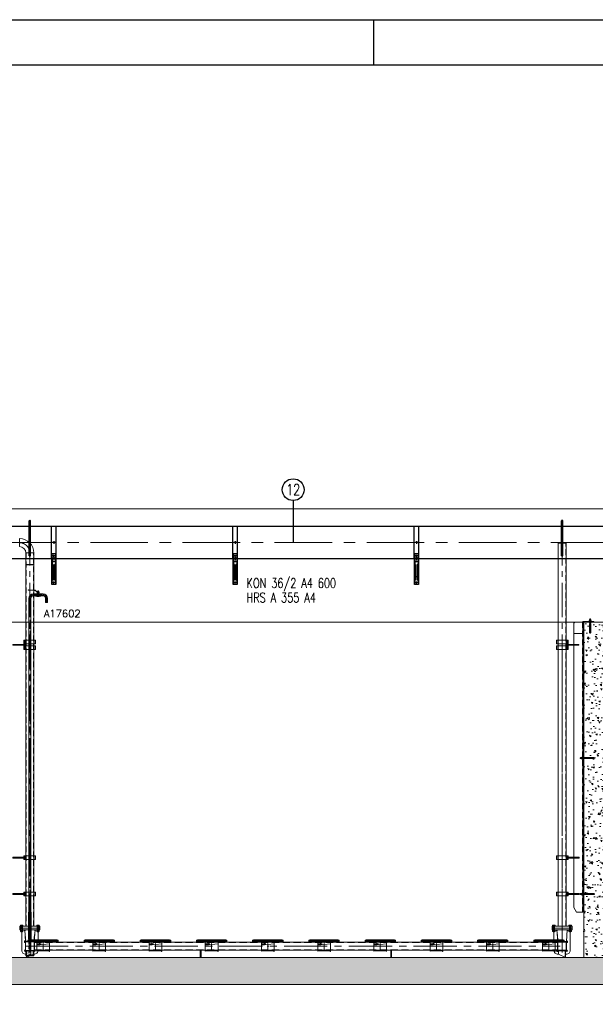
# Model space of a CAD drawing. Extents: x 1015120 to 1074570, y -977288 to -932471.
# Tile 16 of 26: x 1039169 to 1045518, y -946102 to -935238. Entities that reach past the tile are written whole.
import ezdxf
from ezdxf.enums import TextEntityAlignment as Align

# ---------------------------------------------------------------- set-up
doc = ezdxf.new("R2010")
doc.units = 0
for name, pattern in [('B0201', [50, 31.25, -6.25, 6.25, -6.25]), ('CENTER', [50.8, 31.75, -6.35, 6.35, -6.35]), ('CENTER2', [28.575, 19.05, -3.175, 3.175, -3.175]), ('HIDDEN2', [4.7625, 3.175, -1.5875]), ('LT-SOLID', [0])]:
    doc.linetypes.add(name, pattern=pattern)
doc.layers.get('0').update_dxf_attribs({"linetype": 'CONTINUOUS'})
for name, color, linetype in [('1', 6, 'LT-SOLID'), ('Beluchtingstank', 253, 'CONTINUOUS'), ('INSTALLATIE', 6, 'CONTINUOUS'), ('KADER', 1, 'CONTINUOUS'), ('TEKST', 4, 'CONTINUOUS')]:
    doc.layers.add(name, color=color, linetype=linetype)
for name, color, linetype, lineweight in [('25', 2, 'CONTINUOUS', 9), ('35', 1, 'CONTINUOUS', 9), ('50', 7, 'CONTINUOUS', 9), ('51', 1, 'CENTER', 9), ('hartkort', 12, 'CENTER2', 5), ('HIDDEN', 7, 'CONTINUOUS', 9), ('HKR300', 3, 'CONTINUOUS', 9), ('maatvoering', 1, 'CONTINUOUS', 5), ('streepkort', 253, 'HIDDEN2', 5), ('THICK', 7, 'CONTINUOUS', 9)]:
    doc.layers.add(name, color=color, linetype=linetype, lineweight=lineweight)
doc.layers.add('MONTAGE', color=8, linetype='CONTINUOUS', plot=False)
doc.styles.add('MEM04', font='simplex.shx', dxfattribs={"width": 0.75})
doc.styles.get("Standard").update_dxf_attribs({"font": 'simplex.shx'})
pattern_1 = [(140, (1090678.94, -1056692.21), (15.93909, 182.18467), [19.05, -209.55]), (85, (1090678.94, -1056692.21), (-191.05664, -35.24283), [15.24, -167.64]), (190.451, (1090680.27, -1056677.03), (-175.11669, 146.9425), [16.19, -178.09]), (136.1842, (1090628.14, -1056692.2), (42.04233, 271.07904), [28.575, -314.325]), (186.6356, (1090631.64, -1056669.62), (-247.42556, 237.40423), [24.285, -267.135]), (81.184, (1090628.14, -1056692.2), (-247.4251, 237.4046), [22.86, -251.46]), (111, (1090640.84, -1056666.81), (102.26552, 151.61488), [19.05, -209.55]), (56, (1090640.84, -1056666.81), (-184.18797, 61.80203), [15.24, -167.64]), (161.4514, (1090649.36, -1056654.18), (-81.92286, 213.4165), [16.19, -178.09]), (127.5, (1090678.94, -1056692.21), (-84.55504, 3.088603), [0, -165.608, 0, -170.18, 0, -168.275]), (97.5, (1090678.94, -1056692.21), (-100.180575, 66.81966), [0, -97.028, 0, -161.798, 0, -64.135]), (57.5, (1090678.94, -1056748.85), (5.728744, 135.590595), [0, -63.5, 0, -198.12, 0, -262.89]), (47.5, (1090678.94, -1056774.25), (-25.42649, 148.12918), [0, -82.55, 0, -131.572, 0, -186.69])]

# ---------------------------------------------------------------- blocks, each defined once
blk = doc.blocks.new('halfen 355.60 vooraanzicht')
for p, q in [((-23, -122), (23, -122)), ((-23, -463), (-23, -122)), ((-19, -463), (-19, -122)), ((-9, -172), (-18, -172)), ((-18, -172), (-18, -413)), ((-18, -209), (18, -209)), ((18, -172), (9, -172)), ((18, -172), (18, -413)), ((19, -122), (19, -463)), ((23, -122), (23, -463)), ((-9, -243), (-18, -243)), ((-9, -243), (-9, -413)), ((18, -243), (9, -243)), ((9, -243), (9, -413)), ((-9, -413), (-18, -413)), ((-9, -375), (9, -375)), ((18, -413), (9, -413)), ((23, -463), (-23, -463))]:
    blk.add_line(p, q)
at = {"color": 1, "linetype": 'B0201'}
for p, q in [((10, -146), (-10, -146)), ((0, -156), (0, -136)), ((0, -450), (0, -430)), ((10, -440), (-10, -440))]:
    blk.add_line(p, q, dxfattribs=at)
at = {"layer": 'INSTALLATIE'}
for p, q in [((-25, 182), (25, 182)), ((-25, -172), (-25, 182)), ((25, -172), (25, 182)), ((15, 0), (-15, 0)), ((0, 15), (0, -15)), ((-25, -168), (25, -168)), ((-25, -172), (25, -172))]:
    blk.add_line(p, q, dxfattribs=at)
at = {"layer": 'INSTALLATIE', "color": 8}
blk.add_line((0, -156), (0, -196), dxfattribs=at)
blk = doc.blocks.new('A0_KADER')
at = {"layer": 'KADER'}
blk.add_line((559, 841), (559, 831), dxfattribs=at)
at = {"layer": 'KADER', "color": 110}
blk.add_lwpolyline([(0, 0), (0, 841), (1189, 841), (1189, 0)], close=True, dxfattribs=at)
at = {"layer": 'KADER'}
blk.add_lwpolyline([(10, 10), (1179, 10), (1179, 831), (10, 831)], close=True, dxfattribs=at)
blk = doc.blocks.new('A$C1ECC7E20')
at = {"layer": '1', "color": 1, "lineweight": 20}
for points in [[(-44, 52), (-168, 52), (-168, 63), (-166, 65), (-156, 69), (-145, 69), (-132, 71), (132, 71), (145, 69), (157, 69), (167, 65), (168, 63), (168, 52), (-44, 52)], [(168, 63), (-168, 63)]]:
    blk.add_lwpolyline(points, dxfattribs=at)
at = {"layer": 'hartkort', "lineweight": 20}
for p, q in [((-9, 0), (9, 0)), ((0, -52), (0, 71))]:
    blk.add_line(p, q, dxfattribs=at)
at = {"layer": 'HKR300', "lineweight": 20}
for p, q in [((-70, 52), (-70, -52)), ((70, -52), (70, 52)), ((-70, -52), (70, -52))]:
    blk.add_line(p, q, dxfattribs=at)
for points in [[(70, 12), (-70, 27)], [(21, 25), (38, 31)], [(21, 25), (38, 19)], [(38, 31), (38, 27)], [(38, 27), (65, 27)], [(38, 23), (65, 23)], [(38, 23), (38, 19)], [(65, 27), (65, 23)], [(-67, -57), (-58, -52)], [(70, -52), (70, -57), (-17, -52)]]:
    blk.add_lwpolyline(points, dxfattribs=at)
blk.add_lwpolyline([(-70, -52), (-67, -52), (-67, -59), (-70, -59)], close=True, dxfattribs=at)
blk = doc.blocks.new('101_524_dn___12_front')
at = {"layer": 'HIDDEN'}
for p, q in [((-28, 9), (-29, 10)), ((-28, 0), (-28, 9)), ((-17, 9), (-28, 9)), ((-28, -9), (-28, 0)), ((-17, 0), (-17, 10)), ((-17, 10), (-17, 9)), ((-17, 9), (-17, -9)), ((-17, -10), (-17, 0)), ((-16, 11), (-16, -11)), ((-15, 11), (-16, 11)), ((-15, 11), (-15, -11)), ((-14, 10), (-14, -10)), ((-10, 6), (-14, 6)), ((-8, 8), (-10, 8)), ((-8, 0), (-8, 8)), ((-8, -8), (-8, 8)), ((8, 8), (-8, 8)), ((-8, -8), (-8, 0)), ((-4, 29), (-4, 10)), ((4, 10), (-4, 10)), ((-2, 29), (-2, 25)), ((-2, 25), (-2, 10)), ((2, 10), (-2, 10)), ((-1, 40), (0, 40)), ((-1, 31), (0, 31)), ((0, 40), (0, 40)), ((0, 40), (0, 40)), ((0, 34), (0, 40)), ((0, 40), (0, 34)), ((0, 31), (0, 34)), ((0, 34), (0, 34)), ((0, 34), (0, 34)), ((0, 34), (-1, 34)), ((0, 31), (0, 31)), ((0, 31), (0, 31)), ((0, 29), (0, 31)), ((0, 31), (0, 29)), ((0, 29), (0, 29)), ((0, 29), (0, 29)), ((0, 29), (-1, 29)), ((2, 25), (2, 29)), ((2, 10), (2, 25)), ((4, 10), (4, 29)), ((7, 34), (7, 34)), ((7, 31), (7, 31)), ((8, 8), (8, 0)), ((14, 8), (8, 8)), ((8, 8), (8, 0)), ((8, 0), (8, -8)), ((8, -8), (8, 0)), ((16, 6), (14, 6)), ((16, 0), (16, 11)), ((18, 11), (16, 11)), ((16, 10), (16, -10)), ((16, -11), (16, 0)), ((18, -11), (18, 11)), ((18, 10), (18, -10)), ((19, 9), (18, 10)), ((19, 9), (19, 0)), ((30, 9), (19, 9)), ((19, 0), (19, -9)), ((31, 10), (30, 9)), ((30, 9), (30, -9)), ((-29, -10), (-28, -9)), ((-28, -9), (-17, -9)), ((-17, -9), (-17, -10)), ((-16, -11), (-15, -11)), ((-14, -6), (-10, -6)), ((-10, -8), (-8, -8)), ((-8, -8), (8, -8)), ((8, -8), (14, -8)), ((14, -6), (16, -6)), ((16, -11), (18, -11)), ((18, -10), (19, -9)), ((19, -9), (30, -9)), ((30, -9), (31, -10))]:
    blk.add_line(p, q, dxfattribs=at)
for centre, radius, start, end in [((-16, 10), 0.5, 90, 150), ((-15, 10), 0.5, 0, 90), ((0, 0), 10.7, 109.7568, 135.233), ((0, 0), 10.7, 103.0236, 109.7568), ((0, 0), 10.7, 70.2432, 76.9764), ((0, 0), 10.7, 44.767, 70.2432), ((16, 10), 0.5, 90, 180), ((18, 10), 0.5, 30, 90), ((-16, -10), 0.5, 210, 270), ((-15, -10), 0.5, 270, 0), ((0, 0), 10.7, 224.767, 315.233), ((16, -10), 0.5, 180, 270), ((18, -10), 0.5, 270, 330)]:
    blk.add_arc(centre, radius, start, end, dxfattribs=at)
at = {"layer": 'THICK'}
for p, q in [((-29, 12), (-29, 14)), ((-29, 14), (-10, 14)), ((-29, 14), (-29, 13)), ((-29, 14), (-29, 14)), ((-10, 14), (-29, 14)), ((-29, 13), (-29, 11)), ((-29, 11), (-29, 12)), ((-29, 0), (-29, 11)), ((-29, 10), (-29, 11)), ((-29, 8), (-29, 10)), ((-29, 6), (-29, 8)), ((-10, 8), (-29, 8)), ((-29, 5), (-29, 6)), ((-29, 6), (-10, 6)), ((-29, 3), (-29, 5)), ((-29, 0), (-29, 3)), ((-29, -11), (-29, 0)), ((-29, -3), (-29, 0)), ((-10, 29), (-10, 25)), ((10, 29), (-10, 29)), ((-10, 25), (10, 25)), ((-10, 15), (-10, 0)), ((-10, -15), (-10, 0)), ((-9, 16), (-9, 0)), ((-7, 16), (-9, 16)), ((-8, 39), (-8, 40)), ((-8, 40), (-7, 40)), ((-7, 40), (-8, 39)), ((-8, 39), (-8, 35)), ((-7, 34), (-8, 35)), ((-8, 35), (-8, 35)), ((-8, 35), (-7, 34)), ((-8, 34), (-8, 31)), ((0, 34), (-8, 34)), ((-8, 31), (0, 31)), ((-7, 40), (-7, 40)), ((-7, 40), (-6, 40)), ((-6, 40), (-7, 40)), ((-6, 34), (-7, 34)), ((-7, 34), (-7, 34)), ((-7, 31), (-7, 29)), ((-7, 31), (-6, 31)), ((-7, 31), (-7, 31)), ((-7, 31), (-7, 31)), ((-7, 31), (-7, 31)), ((-7, 25), (-7, 16)), ((-7, 16), (-7, 16)), ((-7, 15), (-7, 16)), ((-7, 16), (-7, 16)), ((-7, 16), (-7, 16)), ((-6, 15), (-7, 15)), ((-7, 15), (-7, 15)), ((0, 40), (-6, 40)), ((-6, 40), (-6, 40)), ((-6, 40), (-6, 40)), ((-6, 40), (-5, 40)), ((-5, 34), (-6, 34)), ((-6, 34), (-6, 34)), ((-6, 34), (-6, 34)), ((-6, 31), (-5, 31)), ((-5, 15), (-6, 15)), ((-6, 15), (-6, 15)), ((-5, 40), (-5, 40)), ((-5, 40), (-4, 39)), ((-4, 35), (-5, 35)), ((-5, 35), (-5, 34)), ((-5, 31), (-5, 31)), ((-5, 31), (-4, 31)), ((-5, 14), (-5, 15)), ((-4, 14), (-5, 14)), ((-3, 47), (-4, 46)), ((-4, 46), (-4, 40)), ((-4, 46), (-3, 46)), ((-4, 39), (-3, 40)), ((-4, 39), (-4, 35)), ((-3, 35), (-4, 35)), ((-4, 31), (-3, 31)), ((-3, 14), (-4, 14)), ((-3, 46), (-3, 47)), ((-3, 47), (3, 47)), ((-3, 47), (-3, 47)), ((-3, 41), (-3, 46)), ((-3, 46), (-3, 46)), ((3, 41), (-3, 41)), ((-3, 40), (-2, 40)), ((-2, 34), (-3, 35)), ((-3, 31), (-3, 31)), ((-3, 31), (-2, 31)), ((-2, 14), (-3, 14)), ((-2, 40), (0, 40)), ((0, 34), (-2, 34)), ((-2, 31), (-1, 31)), ((-1, 14), (-2, 14)), ((-1, 31), (0, 31)), ((1, 14), (-1, 14)), ((0, 40), (1, 40)), ((6, 40), (0, 40)), ((0, 34), (0, 31)), ((0, 34), (7, 34)), ((1, 34), (0, 34)), ((7, 31), (0, 31)), ((0, 31), (0, 29)), ((0, 31), (1, 31)), ((1, 40), (3, 40)), ((3, 35), (1, 34)), ((1, 31), (2, 31)), ((2, 14), (1, 14)), ((2, 31), (3, 31)), ((3, 14), (2, 14)), ((3, 47), (3, 47)), ((4, 46), (3, 47)), ((3, 47), (3, 46)), ((4, 46), (3, 46)), ((3, 46), (3, 41)), ((3, 46), (3, 46)), ((3, 40), (4, 39)), ((4, 35), (3, 35)), ((3, 31), (4, 31)), ((4, 14), (3, 14)), ((3, 14), (3, 14)), ((4, 40), (4, 46)), ((4, 39), (5, 40)), ((4, 39), (4, 35)), ((5, 35), (4, 35)), ((4, 31), (4, 31)), ((4, 31), (5, 31)), ((5, 15), (4, 14)), ((5, 40), (5, 40)), ((5, 40), (6, 40)), ((5, 34), (5, 35)), ((6, 34), (5, 34)), ((5, 31), (6, 31)), ((6, 17), (5, 16)), ((5, 16), (5, 15)), ((5, 15), (5, -16)), ((6, 40), (6, 40)), ((6, 40), (6, 40)), ((6, 40), (7, 40)), ((7, 40), (6, 40)), ((6, 34), (6, 34)), ((6, 34), (6, 34)), ((7, 34), (6, 34)), ((6, 31), (6, 31)), ((6, 31), (7, 31)), ((7, 17), (6, 17)), ((6, 17), (6, 17)), ((6, 17), (6, -17)), ((7, 40), (7, 40)), ((7, 40), (8, 40)), ((8, 39), (7, 40)), ((8, 35), (7, 34)), ((7, 34), (8, 35)), ((7, 34), (7, 34)), ((7, 31), (7, 29)), ((7, 31), (7, 31)), ((7, 31), (7, 31)), ((7, 31), (7, 31)), ((7, 17), (7, 25)), ((7, 17), (7, 17)), ((7, 17), (7, 17)), ((14, 17), (7, 17)), ((8, 40), (8, 39)), ((8, 39), (8, 35)), ((8, 35), (8, 35)), ((10, 25), (10, 29)), ((14, -17), (14, 17)), ((14, 17), (14, -17)), ((31, 13), (14, 13)), ((14, 11), (31, 11)), ((31, 1), (14, 1)), ((17, 38), (25, 46)), ((27, 44), (19, 36)), ((31, 13), (31, 11)), ((31, 13), (31, 13)), ((31, 13), (31, 13)), ((31, 13), (31, 13)), ((31, 13), (31, 6)), ((31, 11), (31, 9)), ((31, 9), (31, 6)), ((31, 6), (31, -6)), ((31, 6), (31, 4)), ((31, 4), (31, 1)), ((31, 1), (31, -1)), ((35, 51), (43, 52)), ((44, 49), (35, 48)), ((46, 53), (107, 58)), ((107, 52), (46, 48)), ((-29, -6), (-29, -3)), ((-29, -8), (-29, -6)), ((-10, -6), (-29, -6)), ((-29, -8), (-10, -8)), ((-29, -10), (-29, -8)), ((-29, -11), (-29, -10)), ((-29, -12), (-29, -11)), ((-29, -13), (-29, -11)), ((-29, -14), (-29, -12)), ((-29, -13), (-29, -14)), ((-10, -14), (-29, -14)), ((-29, -14), (-29, -14)), ((-29, -14), (-10, -14)), ((-9, -16), (-9, 0)), ((-9, -16), (5, -16)), ((5, -16), (6, -17)), ((6, -17), (14, -17)), ((14, -1), (31, -1)), ((31, -11), (14, -11)), ((14, -13), (31, -13)), ((31, -1), (31, -4)), ((31, -4), (31, -6)), ((31, -6), (31, -9)), ((31, -13), (31, -6)), ((31, -9), (31, -11)), ((31, -11), (31, -13)), ((31, -13), (31, -13)), ((31, -13), (31, -13)), ((31, -13), (31, -13))]:
    blk.add_line(p, q, dxfattribs=at)
for centre, radius, start, end in [((-9, 15), 0.6, 90, 180), ((7, 48), 13.6, 270, 315), ((7, 48), 16.6, 270, 315), ((14, 17), 0.6, 0, 90), ((36, 35), 16.6, 94.3796, 135), ((36, 35), 13.6, 94.3796, 135), ((46, 50), 2.72, 94.3796, 274.3796), ((107, 55), 2.72, 274.3796, 94.3796), ((-9, -15), 0.6, 180, 270), ((14, -17), 0.6, 270, 0)]:
    blk.add_arc(centre, radius, start, end, dxfattribs=at)
blk = doc.blocks.new('lasnippel 0.5 inch')
at = {"layer": '25', "ltscale": 20}
blk.add_line((-10.5, 34), (10.5, 34), dxfattribs=at)
at = {"layer": '50', "ltscale": 20}
blk.add_lwpolyline([(10.5, 0), (10.5, 34), (9.5, 35), (-9.5, 35), (-10.5, 34), (-10.5, 0)], close=True, dxfattribs=at)
at = {"layer": 'streepkort', "ltscale": 20}
for p, q in [((-9.5, 17.5), (-10.5, 16.5)), ((-9.5, 17.5), (-9.5, 35)), ((-9.5, 17.5), (9.5, 17.5)), ((-7.9, 0), (-7.9, 35)), ((7.9, 0), (7.9, 35)), ((9.5, 17.5), (9.5, 35)), ((9.5, 17.5), (10.5, 16.5))]:
    blk.add_line(p, q, dxfattribs=at)
blk = doc.blocks.new('Hamos kapbeugel type 1602 nw 114.3 40x5 zaz')
at = {"layer": '25', "ltscale": 2}
blk.add_line((-44, 20), (-44, -20), dxfattribs=at)
at = {"layer": '50', "ltscale": 2}
for p, q in [((-54, 20), (-54, -20)), ((-54, 20), (62, 20)), ((-49, 20), (-49, -20)), ((62, 20), (62, -20)), ((62, -20), (-54, -20))]:
    blk.add_line(p, q, dxfattribs=at)
at = {"layer": 'hartkort', "ltscale": 2}
blk.add_line((-47, 0), (-56, 0), dxfattribs=at)
at = {"layer": 'hartkort', "ltscale": 20}
for p, q in [((-3, 0), (3, 0)), ((0, 5), (0, -5))]:
    blk.add_line(p, q, dxfattribs=at)
at = {"layer": 'streepkort', "ltscale": 2}
for p, q in [((-49, 5), (-54, 5)), ((57, 20), (57, -20)), ((-49, -5), (-54, -5))]:
    blk.add_line(p, q, dxfattribs=at)
blk = doc.blocks.new('A$C7E536857')
at = {"layer": '50', "ltscale": 25}
for p, q in [((-37.5, 0), (-37.5, -75)), ((37.5, -37.5), (37.5, 0)), ((-37.5, -75), (37.5, -37.5))]:
    blk.add_line(p, q, dxfattribs=at)
at = {"layer": 'streepkort', "ltscale": 5}
blk.add_line((-32.5, 0), (-32.5, -72.5), dxfattribs=at)
blk = doc.blocks.new('A$C516B45CA')
at = {"layer": '25', "ltscale": 25}
blk.add_line((0, 2975), (-100, 2975), dxfattribs=at)
at = {"layer": '50', "ltscale": 20}
for p, q in [((-100, 3092), (-90, 3102)), ((-100, 3092), (-100, -46)), ((-90, 3102), (0, 3102)), ((0, 3102), (0, -98)), ((-70, -98), (0, -98))]:
    blk.add_line(p, q, dxfattribs=at)
at = {"layer": '50', "ltscale": 25}
blk.add_line((-70, -98), (-100, -46), dxfattribs=at)
blk.add_lwpolyline([(0, 3108), (0, 3102), (120, 3102), (120, 3108)], close=True, dxfattribs=at)
at = {"layer": '50', "ltscale": 20}
for points in [[(0, 1562), (0, 1642), (10, 1642), (10, 1562)], [(0, 62), (0, 142), (10, 142), (10, 62)]]:
    blk.add_lwpolyline(points, close=True, dxfattribs=at)
at = {"layer": 'hartkort', "ltscale": 20}
for p, q in [((80, 3137), (80, 3078)), ((54, 1602), (-34, 1602)), ((54, 102), (-34, 102))]:
    blk.add_line(p, q, dxfattribs=at)
at = {"layer": 'streepkort', "ltscale": 20}
blk.add_line((-6, 3102), (-6, -98), dxfattribs=at)
blk = doc.blocks.new('chemankm12v')
for p, q in [((-12, 18), (12, 18)), ((-12, 15), (-12, 18)), ((12, 15), (-12, 15)), ((-11, 27), (-11, 18)), ((8, 28), (-8, 28)), ((8, 18), (-8, 18)), ((-5, 38), (-6, 37)), ((-6, 37), (-6, 28)), ((6, 37), (-6, 37)), ((-6, 15), (-6, 0)), ((-6, 0), (6, 0)), ((-5, 38), (-4, 42)), ((-5, 40), (5, 40)), ((-5, 38), (5, 38)), ((-5, 27), (-5, 18)), ((-5, 0), (-5, -5)), ((-4, 42), (-4, 47)), ((-4, 42), (4, 42)), ((-3, 47), (3, 47)), ((-2, 42), (-2, 47)), ((2, 42), (2, 47)), ((4, 42), (4, 47)), ((5, 38), (4, 42)), ((6, 37), (5, 38)), ((5, 27), (5, 18)), ((5, 0), (5, -5)), ((6, 37), (6, 28)), ((6, 15), (6, 0)), ((11, 27), (11, 18)), ((12, 18), (12, 15)), ((-6, -5), (-6, -107)), ((-6, -5), (6, -5)), ((0, -113), (-6, -107)), ((0, -113), (6, -107)), ((6, -5), (6, -107)), ((1, -112), (-1, -112))]:
    blk.add_line(p, q)
for centre, radius, start, end in [((-8, 24), 4.47, 52.1211, 127.8789), ((-8, 22), 4.47, 232.1211, 307.8789), ((0, 12), 16.5, 70.5288, 109.4712), ((0, 34), 16.5, 250.5288, 289.4712), ((-3, 45), 1.65, 49.0885, 130.9115), ((0, 41), 6.1, 69.2157, 110.7843), ((3, 45), 1.65, 49.0885, 130.9115), ((8, 24), 4.47, 52.1211, 127.8789), ((8, 22), 4.47, 232.1211, 307.8789)]:
    blk.add_arc(centre, radius, start, end)
for centre, major_axis, ratio, start_param, end_param in [((-3, 42), (0.25, 2), 0.535001, 1.637385, 4.778977), ((0, 42), (-2.14, 0.37), 0.919742, 0.185686, 3.327278), ((3, 42), (-0.25, 2), 0.535001, 1.504208, 4.645801)]:
    blk.add_ellipse(centre, major_axis=major_axis, ratio=ratio, start_param=start_param, end_param=end_param)
at = {"layer": '25'}
for p, q in [((-5, 28), (-5, 38)), ((-5, 0), (-5, 15)), ((5, 38), (5, 28)), ((5, 15), (5, 0)), ((-5, -108), (-5, -5)), ((5, -5), (5, -108))]:
    blk.add_line(p, q, dxfattribs=at)
at = {"layer": 'hartkort'}
blk.add_line((0, -116), (0, 50), dxfattribs=at)
blk = doc.blocks.new('LB80')
for p, q in [((0, -44.45), (0, 44.45)), ((158.95, -114.5), (70.05, -114.5))]:
    blk.add_line(p, q)
for radius in [158.95, 70.05]:
    blk.add_arc((0, -114.5), radius, 0, 90)

msp = doc.modelspace()

# ---------------------------------------------------------------- hatches: boundary and pattern name
at = {"layer": 'Beluchtingstank', "lineweight": 9}
h = msp.add_hatch(dxfattribs=at)
h.set_pattern_fill('AR-CONC', color=256, angle=90, style=0)
h.set_pattern_definition(pattern_1)
h.paths.add_polyline_path([(1025541.9, -941335.3), (1025541.9, -945885.3), (1052291.5, -945885.3), (1052291.5, -941335.3), (1051991.5, -941335.3), (1051991.5, -945585.3), (1025841.9, -945585.3), (1025841.9, -941335.3)])
h = msp.add_hatch(dxfattribs=at)
h.set_pattern_fill('AR-CONC', color=256, angle=90, style=0)
h.set_pattern_definition(pattern_1)
h.paths.add_polyline_path([(1045391.5, -941885.3), (1045391.5, -945585.3), (1045641.1, -945585.3), (1045641.1, -941885.3)])

# ---------------------------------------------------------------- linework, layer by layer
at = {"layer": '25', "ltscale": 25}
for p, q in [((1039184.3, -945298.1), (1039184.3, -945302.3)), ((1039197.9, -945298.1), (1039197.9, -945302.3)), ((1039364.3, -945298.1), (1039364.3, -945302.3)), ((1039377.9, -945298.1), (1039377.9, -945302.3)), ((1045054.3, -945298.1), (1045054.3, -945302.3)), ((1045067.9, -945298.1), (1045067.9, -945302.3)), ((1045234.3, -945298.1), (1045234.3, -945302.3)), ((1045247.9, -945298.1), (1045247.9, -945302.3))]:
    msp.add_line(p, q, dxfattribs=at)
at = {"layer": '25', "ltscale": 10}
for p, q in [((1039236.6, -945565.3), (1039238.6, -945568.3)), ((1039325.5, -945565.3), (1039323.6, -945568.3))]:
    msp.add_line(p, q, dxfattribs=at)
at = {"layer": '50', "ltscale": 20}
for p, q in [((1045195.5, -941012.3), (1045106.6, -941012.3)), ((1045106.6, -941012.3), (1045106.6, -945240.3)), ((1045192.5, -941009.3), (1045109.7, -941009.3)), ((1045109.7, -941012.3), (1045109.7, -941009.3)), ((1045192.5, -941012.3), (1045192.5, -941009.3)), ((1045195.5, -945240.3), (1045195.5, -941012.3)), ((1039325.5, -941121.8), (1039236.6, -941121.8)), ((1039236.6, -941121.8), (1039236.6, -945240.3)), ((1039325.5, -945240.3), (1039325.5, -941121.8)), ((1039391.1, -945240.3), (1039171.1, -945240.3)), ((1039171.1, -945240.3), (1039171.1, -945260.3)), ((1039171.1, -945260.3), (1039391.1, -945260.3)), ((1039391.1, -945260.3), (1039391.1, -945240.3)), ((1045261.1, -945240.3), (1045041.1, -945240.3)), ((1045041.1, -945240.3), (1045041.1, -945260.3)), ((1045041.1, -945260.3), (1045041.1, -945240.3)), ((1045041.1, -945260.3), (1045261.1, -945260.3)), ((1045261.1, -945260.3), (1045261.1, -945240.3)), ((1045261.1, -945240.3), (1045261.1, -945260.3))]:
    msp.add_line(p, q, dxfattribs=at)
at = {"layer": '50', "ltscale": 25}
for p, q in [((1039270.4, -941623.3), (1039270.4, -945110.3)), ((1039291.7, -941623.3), (1039270.4, -941623.3)), ((1039291.7, -941623.3), (1039291.7, -945110.3)), ((1039454.4, -941623.3), (1039454.4, -941667.2)), ((1039475.7, -941623.3), (1039454.4, -941623.3)), ((1039475.7, -941667.2), (1039454.4, -941667.2)), ((1039475.7, -941623.3), (1039475.7, -941667.2)), ((1039270.4, -945110.3), (1039291.7, -945110.3)), ((1039391.1, -945260.3), (1039171.1, -945260.3)), ((1039171.1, -945260.3), (1039171.1, -945280.3)), ((1039171.1, -945280.3), (1039391.1, -945280.3)), ((1039206.1, -945237.3), (1039176.1, -945237.3)), ((1039176.1, -945237.3), (1039176.1, -945240.3)), ((1039176.1, -945240.3), (1039206.1, -945240.3)), ((1039206.1, -945280.3), (1039176.1, -945280.3)), ((1039176.1, -945280.3), (1039176.1, -945283.3)), ((1039176.1, -945283.3), (1039206.1, -945283.3)), ((1039177.2, -945237.3), (1039177.2, -945228.5)), ((1039204.9, -945237.3), (1039177.2, -945237.3)), ((1039177.2, -945296.9), (1039177.2, -945284.5)), ((1039180.7, -945227.3), (1039201.5, -945227.3)), ((1039201.5, -945283.3), (1039180.7, -945283.3)), ((1039201.5, -945298.1), (1039180.7, -945298.1)), ((1039183.1, -945301.1), (1039183.1, -945298.1)), ((1039184.3, -945302.3), (1039183.1, -945301.1)), ((1039199.1, -945301.1), (1039183.1, -945301.1)), ((1039184.1, -945237.3), (1039184.1, -945228.5)), ((1039184.1, -945296.9), (1039184.1, -945284.5)), ((1039197.9, -945302.3), (1039184.3, -945302.3)), ((1039199.1, -945301.1), (1039197.9, -945302.3)), ((1039198, -945237.3), (1039198, -945228.5)), ((1039198, -945296.9), (1039198, -945284.5)), ((1039199.1, -945298.1), (1039199.1, -945301.1)), ((1039204.9, -945228.5), (1039204.9, -945237.3)), ((1039204.9, -945296.9), (1039204.9, -945284.5)), ((1039206.1, -945240.3), (1039206.1, -945237.3)), ((1039206.1, -945283.3), (1039206.1, -945280.3)), ((1039233.1, -945410.3), (1039223.9, -945280.3)), ((1039329.1, -945410.3), (1039338.2, -945280.3)), ((1039386.1, -945237.3), (1039356.1, -945237.3)), ((1039356.1, -945237.3), (1039356.1, -945240.3)), ((1039356.1, -945240.3), (1039386.1, -945240.3)), ((1039386.1, -945280.3), (1039356.1, -945280.3)), ((1039356.1, -945280.3), (1039356.1, -945283.3)), ((1039356.1, -945283.3), (1039386.1, -945283.3)), ((1039357.2, -945237.3), (1039357.2, -945228.5)), ((1039384.9, -945237.3), (1039357.2, -945237.3)), ((1039357.2, -945296.9), (1039357.2, -945284.5)), ((1039360.7, -945227.3), (1039381.5, -945227.3)), ((1039381.5, -945283.3), (1039360.7, -945283.3)), ((1039381.5, -945298.1), (1039360.7, -945298.1)), ((1039363.1, -945301.1), (1039363.1, -945298.1)), ((1039364.3, -945302.3), (1039363.1, -945301.1)), ((1039379.1, -945301.1), (1039363.1, -945301.1)), ((1039364.1, -945237.3), (1039364.1, -945228.5)), ((1039364.1, -945296.9), (1039364.1, -945284.5)), ((1039377.9, -945302.3), (1039364.3, -945302.3)), ((1039379.1, -945301.1), (1039377.9, -945302.3)), ((1039378, -945237.3), (1039378, -945228.5)), ((1039378, -945296.9), (1039378, -945284.5)), ((1039379.1, -945298.1), (1039379.1, -945301.1)), ((1039384.9, -945228.5), (1039384.9, -945237.3)), ((1039384.9, -945296.9), (1039384.9, -945284.5)), ((1039386.1, -945240.3), (1039386.1, -945237.3)), ((1039386.1, -945283.3), (1039386.1, -945280.3)), ((1039391.1, -945280.3), (1039391.1, -945260.3)), ((1045261.1, -945260.3), (1045041.1, -945260.3)), ((1045041.1, -945260.3), (1045041.1, -945280.3)), ((1045041.1, -945280.3), (1045041.1, -945260.3)), ((1045041.1, -945280.3), (1045261.1, -945280.3)), ((1045046.1, -945240.3), (1045046.1, -945237.3)), ((1045046.1, -945237.3), (1045076.1, -945237.3)), ((1045076.1, -945240.3), (1045046.1, -945240.3)), ((1045046.1, -945283.3), (1045046.1, -945280.3)), ((1045046.1, -945280.3), (1045076.1, -945280.3)), ((1045076.1, -945283.3), (1045046.1, -945283.3)), ((1045047.2, -945228.5), (1045047.2, -945237.3)), ((1045047.2, -945237.3), (1045074.9, -945237.3)), ((1045047.2, -945296.9), (1045047.2, -945284.5)), ((1045071.5, -945227.3), (1045050.7, -945227.3)), ((1045050.7, -945283.3), (1045071.5, -945283.3)), ((1045050.7, -945298.1), (1045071.5, -945298.1)), ((1045053.1, -945298.1), (1045053.1, -945301.1)), ((1045053.1, -945301.1), (1045054.3, -945302.3)), ((1045053.1, -945301.1), (1045069.1, -945301.1)), ((1045054.1, -945237.3), (1045054.1, -945228.5)), ((1045054.1, -945296.9), (1045054.1, -945284.5)), ((1045054.3, -945302.3), (1045067.9, -945302.3)), ((1045067.9, -945302.3), (1045069.1, -945301.1)), ((1045068, -945237.3), (1045068, -945228.5)), ((1045068, -945296.9), (1045068, -945284.5)), ((1045069.1, -945301.1), (1045069.1, -945298.1)), ((1045074.9, -945237.3), (1045074.9, -945228.5)), ((1045074.9, -945296.9), (1045074.9, -945284.5)), ((1045076.1, -945237.3), (1045076.1, -945240.3)), ((1045076.1, -945280.3), (1045076.1, -945283.3)), ((1045103.1, -945410.3), (1045093.9, -945280.3)), ((1045199.1, -945410.3), (1045208.2, -945280.3)), ((1045226.1, -945240.3), (1045226.1, -945237.3)), ((1045226.1, -945237.3), (1045256.1, -945237.3)), ((1045256.1, -945240.3), (1045226.1, -945240.3)), ((1045226.1, -945283.3), (1045226.1, -945280.3)), ((1045226.1, -945280.3), (1045256.1, -945280.3)), ((1045256.1, -945283.3), (1045226.1, -945283.3)), ((1045227.2, -945228.5), (1045227.2, -945237.3)), ((1045227.2, -945237.3), (1045254.9, -945237.3)), ((1045227.2, -945296.9), (1045227.2, -945284.5)), ((1045251.5, -945227.3), (1045230.7, -945227.3)), ((1045230.7, -945283.3), (1045251.5, -945283.3)), ((1045230.7, -945298.1), (1045251.5, -945298.1)), ((1045233.1, -945298.1), (1045233.1, -945301.1)), ((1045233.1, -945301.1), (1045234.3, -945302.3)), ((1045233.1, -945301.1), (1045249.1, -945301.1)), ((1045234.1, -945237.3), (1045234.1, -945228.5)), ((1045234.1, -945296.9), (1045234.1, -945284.5)), ((1045234.3, -945302.3), (1045247.9, -945302.3)), ((1045247.9, -945302.3), (1045249.1, -945301.1)), ((1045248, -945237.3), (1045248, -945228.5)), ((1045248, -945296.9), (1045248, -945284.5)), ((1045249.1, -945301.1), (1045249.1, -945298.1)), ((1045254.9, -945237.3), (1045254.9, -945228.5)), ((1045254.9, -945296.9), (1045254.9, -945284.5)), ((1045256.1, -945237.3), (1045256.1, -945240.3)), ((1045256.1, -945280.3), (1045256.1, -945283.3)), ((1045261.1, -945280.3), (1045261.1, -945260.3)), ((1045261.1, -945260.3), (1045261.1, -945280.3)), ((1039236.1, -945410.3), (1039233.1, -945410.3)), ((1039291.7, -945355.3), (1039270.4, -945355.3)), ((1039331.1, -945415.8), (1045101.1, -945415.8)), ((1039331.1, -945504.7), (1045101.1, -945504.7))]:
    msp.add_line(p, q, dxfattribs=at)
at = {"layer": '50', "ltscale": 10}
for p, q in [((1039270.4, -945355.3), (1039270.4, -945410.3)), ((1039291.7, -945355.3), (1039270.4, -945355.3)), ((1039291.7, -945355.3), (1039291.7, -945555.3)), ((1039236.6, -945510.3), (1039236.6, -945565.3)), ((1039325.5, -945510.3), (1039325.5, -945565.3)), ((1039325.5, -945565.3), (1039236.6, -945565.3)), ((1039238.6, -945568.3), (1039238.6, -945565.3)), ((1039323.6, -945568.3), (1039238.6, -945568.3)), ((1039323.6, -945568.3), (1039323.6, -945565.3))]:
    msp.add_line(p, q, dxfattribs=at)
at = {"layer": '50', "ltscale": 25}
for points in [[(1039214.4, -942131), (1039094.2, -942131), (1039094.2, -942141), (1039214.4, -942141)], [(1039224.3, -942186), (1039224.4, -942085.9), (1039214.4, -942085.9), (1039214.3, -942186)], [(1045207.8, -942186), (1045207.7, -942085.9), (1045217.7, -942085.9), (1045217.8, -942186)], [(1045217.8, -942131), (1045337.9, -942131), (1045337.9, -942141), (1045217.8, -942141)], [(1039213.9, -944480.3), (1039093.8, -944480.3), (1039093.8, -944490.3), (1039213.9, -944490.3)], [(1039223.9, -944505.3), (1039223.9, -944465.3), (1039213.9, -944465.3), (1039213.9, -944505.3)], [(1045208.2, -944505.3), (1045208.2, -944465.3), (1045218.2, -944465.3), (1045218.2, -944505.3)], [(1045218.2, -944480.3), (1045338.3, -944480.3), (1045338.3, -944490.3), (1045218.2, -944490.3)], [(1039223.9, -944905.3), (1039223.9, -944865.3), (1039213.9, -944865.3), (1039213.9, -944905.3)], [(1045208.2, -944905.3), (1045208.2, -944865.3), (1045218.2, -944865.3), (1045218.2, -944905.3)], [(1039213.9, -944880.3), (1039093.8, -944880.3), (1039093.8, -944890.3), (1039213.9, -944890.3)], [(1045218.2, -944880.3), (1045338.3, -944880.3), (1045338.3, -944890.3), (1045218.2, -944890.3)], [(1041166.1, -945585.3), (1041161.1, -945585.3), (1041161.1, -945505.3), (1041166.1, -945505.3)], [(1041166.1, -945585.3), (1041171.1, -945585.3), (1041171.1, -945505.3), (1041166.1, -945505.3)], [(1043266.1, -945585.3), (1043261.1, -945585.3), (1043261.1, -945505.3), (1043266.1, -945505.3)], [(1043266.1, -945585.3), (1043271.1, -945585.3), (1043271.1, -945505.3), (1043266.1, -945505.3)], [(1045196.1, -945505.3), (1045196.1, -945415.3), (1045106.1, -945415.3), (1045106.1, -945505.3)]]:
    msp.add_lwpolyline(points, close=True, dxfattribs=at)
for points in [[(1039236.6, -945550.3), (1039236.1, -945550.3, -0.4142136), (1039191.1, -945505.3), (1039191.1, -945283.3), (1039191.1, -945283.3), (1039193.1, -945281.3), (1039213.9, -945281.3)], [(1045195.5, -945550.3), (1045196.1, -945550.3, 0.4142136), (1045241.1, -945505.3), (1045241.1, -945283.3), (1045241.1, -945283.3), (1045239.1, -945281.3), (1045218.2, -945281.3)], [(1039371.1, -945504.7), (1039371.1, -945505.3, -0.4142136), (1039326.1, -945550.3), (1039325.5, -945550.3)], [(1045061.1, -945504.7), (1045061.1, -945505.3, 0.4142136), (1045106.1, -945550.3), (1045106.6, -945550.3)]]:
    msp.add_lwpolyline(points, format="xyb", dxfattribs=at)
for points in [[(1039348.2, -945281.3), (1039369.1, -945281.3), (1039371.1, -945283.3), (1039371.1, -945415.8)], [(1045083.9, -945281.3), (1045063.1, -945281.3), (1045061.1, -945283.3), (1045061.1, -945415.8)]]:
    msp.add_lwpolyline(points, dxfattribs=at)
for points in [[(1039231.1, -945505.3), (1039231.1, -945415.3, -0.4142136), (1039236.1, -945410.3), (1039326.1, -945410.3, -0.4142136), (1039331.1, -945415.3), (1039331.1, -945505.3, -0.4142136), (1039326.1, -945510.3), (1039236.1, -945510.3, -0.4142136)], [(1045201.1, -945505.3), (1045201.1, -945415.3, 0.4142136), (1045196.1, -945410.3), (1045106.1, -945410.3, 0.4142136), (1045101.1, -945415.3), (1045101.1, -945505.3, 0.4142136), (1045106.1, -945510.3), (1045196.1, -945510.3, 0.4142136)], [(1039234.1, -945505.3), (1039234.1, -945415.3, -0.4142136), (1039236.1, -945413.3), (1039326.1, -945413.3, -0.4142136), (1039328.1, -945415.3), (1039328.1, -945505.3, -0.4142136), (1039326.1, -945507.3), (1039236.1, -945507.3, -0.4142136)]]:
    msp.add_lwpolyline(points, format="xyb", close=True, dxfattribs=at)
for centre, radius, start, end in [((1039319.2, -941623.3), 48.8, 90, 180), ((1039319.2, -941623.3), 27.4, 90, 180), ((1039427, -941623.3), 48.8, 0, 90), ((1039427, -941623.3), 27.4, 0, 90), ((1039180.7, -945232.9), 5.64, 52.12112, 127.87888), ((1039180.7, -945288.9), 5.64, 52.12112, 127.87888), ((1039180.7, -945292.4), 5.64, 232.12112, 307.87888), ((1039191.1, -945248.1), 20.8, 70.52878, 109.47122), ((1039191.1, -945304.1), 20.8, 70.52878, 109.47122), ((1039191.1, -945277.3), 20.8, 250.52878, 289.47122), ((1039201.5, -945232.9), 5.64, 52.12112, 127.87888), ((1039201.5, -945288.9), 5.64, 52.12112, 127.87888), ((1039201.5, -945292.4), 5.64, 232.12112, 307.87888), ((1039223.9, -945280.2), 10.1, 186.23553, 273.79473), ((1039338.2, -945280.2), 10.1, 266.20527, 353.76447), ((1039360.7, -945232.9), 5.64, 52.12112, 127.87888), ((1039360.7, -945288.9), 5.64, 52.12112, 127.87888), ((1039360.7, -945292.4), 5.64, 232.12112, 307.87888), ((1039371.1, -945248.1), 20.8, 70.52878, 109.47122), ((1039371.1, -945304.1), 20.8, 70.52878, 109.47122), ((1039371.1, -945277.3), 20.8, 250.52878, 289.47122), ((1039381.5, -945232.9), 5.64, 52.12112, 127.87888), ((1039381.5, -945288.9), 5.64, 52.12112, 127.87888), ((1039381.5, -945292.4), 5.64, 232.12112, 307.87888), ((1045050.7, -945232.9), 5.64, 52.12112, 127.87888), ((1045050.7, -945288.9), 5.64, 52.12112, 127.87888), ((1045050.7, -945292.4), 5.64, 232.12112, 307.87888), ((1045061.1, -945248.1), 20.8, 70.52878, 109.47122), ((1045061.1, -945304.1), 20.8, 70.52878, 109.47122), ((1045061.1, -945277.3), 20.8, 250.52878, 289.47122), ((1045071.5, -945232.9), 5.64, 52.12112, 127.87888), ((1045071.5, -945288.9), 5.64, 52.12112, 127.87888), ((1045071.5, -945292.4), 5.64, 232.12112, 307.87888), ((1045093.9, -945280.2), 10.1, 186.23553, 273.79473), ((1045208.2, -945280.2), 10.1, 266.20527, 353.76447), ((1045230.7, -945232.9), 5.64, 52.12112, 127.87888), ((1045230.7, -945288.9), 5.64, 52.12112, 127.87888), ((1045230.7, -945292.4), 5.64, 232.12112, 307.87888), ((1045241.1, -945248.1), 20.8, 70.52878, 109.47122), ((1045241.1, -945304.1), 20.8, 70.52878, 109.47122), ((1045241.1, -945277.3), 20.8, 250.52878, 289.47122), ((1045251.5, -945232.9), 5.64, 52.12112, 127.87888), ((1045251.5, -945288.9), 5.64, 52.12112, 127.87888), ((1045251.5, -945292.4), 5.64, 232.12112, 307.87888), ((1039231.1, -945410.3), 10, 82.518, 270), ((1039331.1, -945410.3), 10, 326.28929, 97.482), ((1045101.1, -945410.3), 10, 82.518, 213.71071), ((1045201.1, -945410.3), 10, 270, 97.482), ((1039231.1, -945510.3), 10, 90, 303.71071), ((1039331.1, -945510.3), 10, 236.28929, 33.71071), ((1045101.1, -945510.3), 10, 146.28929, 0), ((1045201.1, -945510.3), 10, 180, 90)]:
    msp.add_arc(centre, radius, start, end, dxfattribs=at)
at = {"layer": '51', "ltscale": 20}
msp.add_arc((1039161.3, -941127.1), 119.9, 2.52875, 87.47125, dxfattribs=at)
at = {"layer": 'Beluchtingstank', "lineweight": 9, "ltscale": 0.01}
msp.add_line((1032191.9, -940635.3), (1045641.5, -940635.3), dxfattribs=at)
at = {"layer": 'Beluchtingstank', "lineweight": 9}
for p, q in [((1032191.9, -941885.3), (1045641.1, -941885.3)), ((1045391.5, -945585.3), (1045391.5, -941885.3)), ((1045391.5, -941885.3), (1045641.1, -941885.3))]:
    msp.add_line(p, q, dxfattribs=at)
at = {"layer": 'Beluchtingstank', "lineweight": 9, "ltscale": 100}
for p, q in [((1051991.5, -945585.3), (1025841.9, -945585.3)), ((1052291.5, -945885.3), (1025541.9, -945885.3))]:
    msp.add_line(p, q, dxfattribs=at)
at = {"layer": 'hartkort', "ltscale": 20}
for p, q in [((1045151.1, -945260.3), (1045151.1, -941012.3)), ((1039281.1, -945260.3), (1039281.1, -941121.8)), ((1039191.1, -945267.3), (1039191.1, -945233.3)), ((1039371.1, -945267.3), (1039371.1, -945233.3)), ((1045061.1, -945267.3), (1045061.1, -945233.3)), ((1045061.1, -945267.3), (1045061.1, -945233.3)), ((1045241.1, -945267.3), (1045241.1, -945233.3)), ((1045241.1, -945267.3), (1045241.1, -945233.3))]:
    msp.add_line(p, q, dxfattribs=at)
at = {"layer": 'hartkort', "ltscale": 25}
for p, q in [((1039465.1, -941667.2), (1039465.1, -941623.3)), ((1045151.1, -945460.3), (1045151.1, -942085.3)), ((1039281.1, -945260.3), (1039281.1, -945510.3)), ((1039281.1, -945260.3), (1039281.1, -945510.3)), ((1045061.1, -945253.3), (1045061.1, -945287.3)), ((1045151.1, -945260.3), (1045151.1, -945510.3)), ((1045241.1, -945253.3), (1045241.1, -945287.3)), ((1039281.1, -945532.3), (1039281.1, -945332.3)), ((1045151.1, -945532.3), (1045151.1, -945332.3)), ((1039227.5, -945460.3), (1045129.3, -945460.3))]:
    msp.add_line(p, q, dxfattribs=at)
for centre, start, end in [((1039319.2, -941623.3), 90, 180), ((1039427, -941623.3), 0, 90)]:
    msp.add_arc(centre, 38.1, start, end, dxfattribs=at)
at = {"layer": 'INSTALLATIE'}
for p, q in [((1045797.5, -940829.7), (1038626.6, -940829.7)), ((1039274.1, -941152.6), (1039274.1, -940768.5)), ((1039288.1, -941152.6), (1039288.1, -940768.5)), ((1045144.1, -941152.6), (1045144.1, -940768.5)), ((1045158.1, -941152.6), (1045158.1, -940768.5)), ((1039274.1, -941152.6), (1039288.1, -941152.6)), ((1045144.1, -941152.6), (1045158.1, -941152.6)), ((1045797.5, -941185.3), (1038545.1, -941185.3)), ((1039325.5, -941251.7), (1039236.6, -941251.7))]:
    msp.add_line(p, q, dxfattribs=at)
at = {"layer": 'INSTALLATIE', "color": 8, "linetype": 'CENTER', "lineweight": 5, "ltscale": 20}
msp.add_line((1031820.9, -941007.5), (1052861.4, -941007.5), dxfattribs=at)
at = {"layer": 'INSTALLATIE'}
for centre in [(1039281.1, -940768.5), (1045151.1, -940768.5)]:
    msp.add_arc(centre, 7, 0, 180, dxfattribs=at)
at = {"layer": 'maatvoering', "ltscale": 25}
for p, q in [((1039267.4, -945382.1), (1039267.4, -945085.9)), ((1039270.4, -945085.9), (1039270.4, -945382.1)), ((1039291.7, -945382.1), (1039291.7, -945085.9)), ((1039294.7, -945382.1), (1039294.7, -945085.9)), ((1039267.4, -945382.1), (1039294.7, -945382.1))]:
    msp.add_line(p, q, dxfattribs=at)
at = {"layer": 'MONTAGE'}
msp.add_line((1042185.4, -940543.6), (1042185.4, -941007.5), dxfattribs=at)
msp.add_circle((1042185.4, -940423.6), 120, dxfattribs=at)
at = {"layer": 'streepkort', "ltscale": 20}
for p, q in [((1045109.7, -941012.3), (1045109.7, -945240.3)), ((1045192.5, -945240.3), (1045192.5, -941012.3)), ((1039239.7, -941121.8), (1039239.7, -945240.3)), ((1039322.5, -945240.3), (1039322.5, -941121.8))]:
    msp.add_line(p, q, dxfattribs=at)
at = {"layer": 'streepkort', "ltscale": 25}
for p, q in [((1039272.4, -941623.3), (1039272.4, -945110.3)), ((1039289.7, -941623.3), (1039289.7, -945110.3)), ((1039456.4, -941623.3), (1039456.4, -941667.2)), ((1039473.7, -941623.3), (1039473.7, -941667.2)), ((1039183.1, -945240.3), (1039183.1, -945280.3)), ((1039183.1, -945265.2), (1039184.3, -945267.3)), ((1039199.1, -945267.3), (1039183.1, -945267.3)), ((1039184.3, -945267.3), (1039184.3, -945280.3)), ((1039199.1, -945265.2), (1039197.9, -945267.3)), ((1039197.9, -945267.3), (1039197.9, -945280.3)), ((1039199.1, -945240.3), (1039199.1, -945280.3)), ((1039236.1, -945410.3), (1039227, -945280.3)), ((1039326.1, -945410.3), (1039335.2, -945280.3)), ((1039363.1, -945240.3), (1039363.1, -945280.3)), ((1039363.1, -945265.2), (1039364.3, -945267.3)), ((1039379.1, -945267.3), (1039363.1, -945267.3)), ((1039364.3, -945267.3), (1039364.3, -945280.3)), ((1039379.1, -945265.2), (1039377.9, -945267.3)), ((1039377.9, -945267.3), (1039377.9, -945280.3)), ((1039379.1, -945240.3), (1039379.1, -945280.3)), ((1045053.1, -945240.3), (1045053.1, -945280.3)), ((1045053.1, -945265.2), (1045054.3, -945267.3)), ((1045053.1, -945267.3), (1045069.1, -945267.3)), ((1045054.3, -945267.3), (1045054.3, -945280.3)), ((1045069.1, -945265.2), (1045067.9, -945267.3)), ((1045067.9, -945267.3), (1045067.9, -945280.3)), ((1045069.1, -945240.3), (1045069.1, -945280.3)), ((1045106.1, -945410.3), (1045097, -945280.3)), ((1045233.1, -945240.3), (1045233.1, -945280.3)), ((1045233.1, -945265.2), (1045234.3, -945267.3)), ((1045233.1, -945267.3), (1045249.1, -945267.3)), ((1045234.3, -945267.3), (1045234.3, -945280.3)), ((1045249.1, -945265.2), (1045247.9, -945267.3)), ((1045247.9, -945267.3), (1045247.9, -945280.3)), ((1045249.1, -945240.3), (1045249.1, -945280.3)), ((1039331.1, -945418.9), (1045101.1, -945418.9)), ((1039331.1, -945501.7), (1045101.1, -945501.7))]:
    msp.add_line(p, q, dxfattribs=at)
at = {"layer": 'streepkort', "ltscale": 10}
for p, q in [((1039270.4, -945410.3), (1039270.4, -945555.3)), ((1039272.4, -945355.3), (1039272.4, -945555)), ((1039289.7, -945355.3), (1039289.7, -945555)), ((1039239.7, -945510.3), (1039239.7, -945565.3)), ((1039322.5, -945510.3), (1039322.5, -945565.3)), ((1039291.7, -945555.3), (1039270.4, -945555.3))]:
    msp.add_line(p, q, dxfattribs=at)

# ---------------------------------------------------------------- block references
at = {"layer": '25', "ltscale": 25, "extrusion": (0, 0, -1), "zscale": -1, "rotation": 90}
msp.add_blockref('lasnippel 0.5 inch', (-1039319.2, -941585.2), dxfattribs=at)
at = {"layer": '25', "ltscale": 25, "rotation": 90}
msp.add_blockref('lasnippel 0.5 inch', (1039427, -941585.2), dxfattribs=at)
at = {"layer": '25', "ltscale": 25}
for p in [(1039281.5, -942166), (1039281.5, -942105.9), (1039281.1, -944485.3), (1039281.1, -944885.3)]:
    msp.add_blockref('Hamos kapbeugel type 1602 nw 114.3 40x5 zaz', p, dxfattribs=at)
at = {"layer": '25', "ltscale": 25, "extrusion": (0, 0, -1), "zscale": -1}
for p in [(-1045150.6, -942105.9), (-1045150.6, -942166), (-1045151.1, -944485.3), (-1045151.1, -944885.3)]:
    msp.add_blockref('Hamos kapbeugel type 1602 nw 114.3 40x5 zaz', p, dxfattribs=at)
at = {"layer": '35', "ltscale": 25}
msp.add_blockref('chemankm12v', (1045461.1, -941894.3), dxfattribs=at)
at = {"layer": '50', "ltscale": 20, "extrusion": (0, 0, -1), "zscale": -1, "rotation": 90}
msp.add_blockref('LB80', (-1039281.1, -941121.8), dxfattribs=at)
at = {"layer": '50', "ltscale": 25}
msp.add_blockref('A$C516B45CA', (1045381.1, -944986.8), dxfattribs=at)
at = {"layer": 'hartkort', "ltscale": 25, "rotation": 90}
for p in [(1045396.1, -943385.3), (1045396.1, -944885.3)]:
    msp.add_blockref('chemankm12v', p, dxfattribs=at)
at = {"layer": 'hartkort', "ltscale": 25, "extrusion": (0, 0, -1), "zscale": -1}
for p in [(-1039426.1, -945460.3), (-1040046.1, -945460.3), (-1040666.1, -945460.3), (-1041286.1, -945460.3), (-1041906.1, -945460.3), (-1042526.1, -945460.3), (-1043146.1, -945460.3), (-1043766.1, -945460.3), (-1044386.1, -945460.3), (-1045006.1, -945460.3)]:
    msp.add_blockref('A$C1ECC7E20', p, dxfattribs=at)
at = {"layer": 'INSTALLATIE'}
for p in [(1039545.3, -941007.5), (1041545.3, -941007.5), (1043545.3, -941007.5)]:
    msp.add_blockref('halfen 355.60 vooraanzicht', p, dxfattribs=at)
at = {"layer": 'KADER', "xscale": 50, "yscale": 50, "zscale": 50}
msp.add_blockref('A0_KADER', (1015120.1, -977287.8), dxfattribs=at)
at = {"layer": 'maatvoering', "ltscale": 25, "extrusion": (0, 0, -1), "zscale": -1}
for name, p in [('101_524_dn___12_front', (-1039373.1, -941585.2)), ('A$C7E536857', (-1045151.1, -945510.3))]:
    msp.add_blockref(name, p, dxfattribs=at)
at = {"layer": 'maatvoering', "ltscale": 25}
msp.add_blockref('A$C7E536857', (1039281.1, -945510.3), dxfattribs=at)

# ---------------------------------------------------------------- texts
at = {"layer": 'MONTAGE', "color": 7, "style": 'MEM04', "width": 0.75}
msp.add_text('12', height=120, dxfattribs=at).set_placement((1042185.4, -940423.6), align=Align.MIDDLE)
at = {"layer": 'TEKST', "style": 'MEM04', "width": 0.75}
for s, p in [('KON 36/2 A4 600', (1041670.3, -941506.7)), ('HRS A 355 A4', (1041670.3, -941667.2))]:
    msp.add_text(s, height=105, dxfattribs=at).set_placement(p)
at = {"layer": 'TEKST', "color": 7}
msp.add_text('A17602', height=80, dxfattribs=at).set_placement((1039435.9, -941830.6))

doc.saveas('drawing.dxf')
